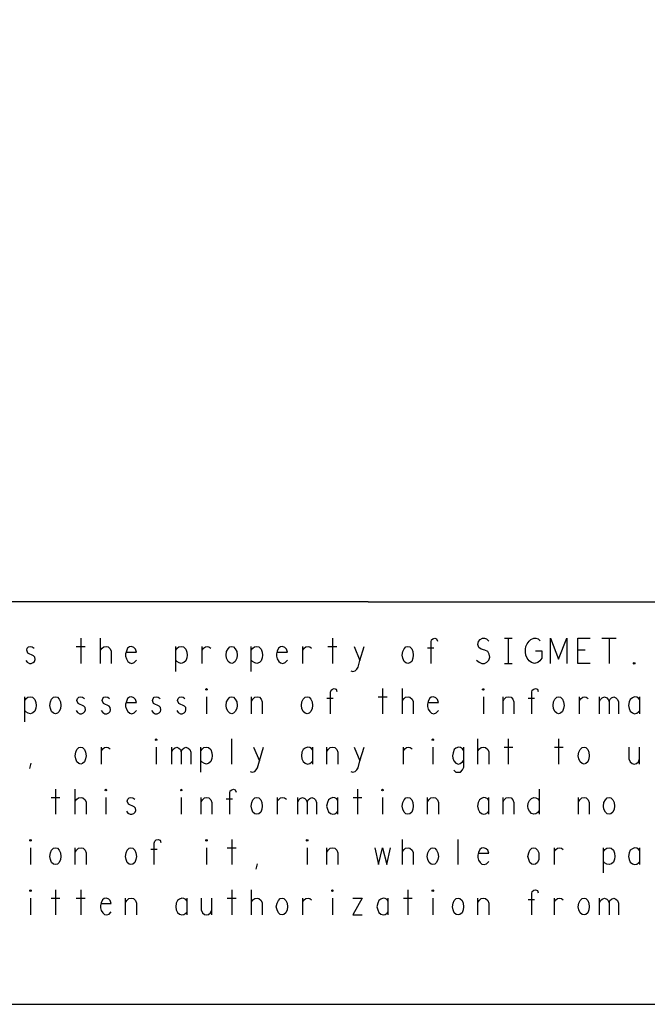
# Model space of a CAD drawing. Extents: x 17.9 to 50.9, y 20.7 to 41.7.
# Tile 9 of 14: x 43.3 to 45.8, y 20.7 to 24.6. Entities that reach past the tile are written whole.
import ezdxf

# ---------------------------------------------------------------- set-up
doc = ezdxf.new("R2010")
doc.units = 0
doc.layers.add('RVP8-IFD_E_bas', color=2, linetype='CONTINUOUS')

msp = doc.modelspace()

# ---------------------------------------------------------------- linework, layer by layer
at = {"layer": 'RVP8-IFD_E_bas'}
for points in [[(17.93, 20.735), (50.93, 20.735), (50.93, 41.735), (17.93, 41.735), (17.93, 20.735), (17.93, 20.735)], [(44.188, 22.09), (44.18, 22.092), (44.173, 22.098), (44.167, 22.11), (44.165, 22.123), (44.167, 22.137), (44.173, 22.148), (44.18, 22.155), (44.188, 22.157), (44.195, 22.155), (44.202, 22.148), (44.208, 22.137), (44.209, 22.123), (44.208, 22.11), (44.202, 22.098), (44.195, 22.092), (44.188, 22.09)], [(44.888, 22.09), (44.88, 22.092), (44.873, 22.098), (44.868, 22.11), (44.865, 22.123), (44.868, 22.137), (44.873, 22.148), (44.88, 22.155), (44.888, 22.157), (44.895, 22.155), (44.903, 22.148), (44.908, 22.137), (44.909, 22.123), (44.908, 22.11), (44.903, 22.098), (44.895, 22.092), (44.888, 22.09)], [(45.787, 22.087), (45.785, 22.088), (45.785, 22.092), (45.787, 22.093), (45.79, 22.092), (45.79, 22.088), (45.787, 22.087)], [(43.487, 21.89), (43.48, 21.892), (43.472, 21.898), (43.467, 21.91), (43.465, 21.923), (43.467, 21.937), (43.472, 21.948), (43.48, 21.955), (43.487, 21.957), (43.495, 21.955), (43.502, 21.948), (43.507, 21.937), (43.509, 21.923), (43.507, 21.91), (43.502, 21.898), (43.495, 21.892), (43.487, 21.89)], [(44.088, 21.983), (44.085, 21.985), (44.085, 21.988), (44.088, 21.99), (44.09, 21.988), (44.09, 21.985), (44.088, 21.983)], [(44.188, 21.89), (44.18, 21.892), (44.173, 21.898), (44.167, 21.91), (44.165, 21.923), (44.167, 21.937), (44.173, 21.948), (44.18, 21.955), (44.188, 21.957), (44.195, 21.955), (44.202, 21.948), (44.208, 21.937), (44.209, 21.923), (44.208, 21.91), (44.202, 21.898), (44.195, 21.892), (44.188, 21.89)], [(44.487, 21.89), (44.48, 21.892), (44.472, 21.898), (44.467, 21.91), (44.465, 21.923), (44.467, 21.937), (44.472, 21.948), (44.48, 21.955), (44.487, 21.957), (44.495, 21.955), (44.502, 21.948), (44.507, 21.937), (44.509, 21.923), (44.507, 21.91), (44.502, 21.898), (44.495, 21.892), (44.487, 21.89)], [(45.188, 21.983), (45.185, 21.985), (45.185, 21.988), (45.188, 21.99), (45.19, 21.988), (45.19, 21.985), (45.188, 21.983)], [(45.487, 21.89), (45.48, 21.892), (45.472, 21.898), (45.467, 21.91), (45.465, 21.923), (45.467, 21.937), (45.472, 21.948), (45.48, 21.955), (45.487, 21.957), (45.495, 21.955), (45.502, 21.948), (45.507, 21.937), (45.509, 21.923), (45.507, 21.91), (45.502, 21.898), (45.495, 21.892), (45.487, 21.89)], [(43.588, 21.69), (43.58, 21.692), (43.572, 21.698), (43.568, 21.71), (43.565, 21.723), (43.568, 21.737), (43.572, 21.748), (43.58, 21.755), (43.588, 21.757), (43.595, 21.755), (43.603, 21.748), (43.607, 21.737), (43.609, 21.723), (43.607, 21.71), (43.603, 21.698), (43.595, 21.692), (43.588, 21.69)], [(43.888, 21.783), (43.885, 21.785), (43.885, 21.788), (43.888, 21.79), (43.89, 21.788), (43.89, 21.785), (43.888, 21.783)], [(44.987, 21.783), (44.985, 21.785), (44.985, 21.788), (44.987, 21.79), (44.99, 21.788), (44.99, 21.785), (44.987, 21.783)], [(45.588, 21.69), (45.58, 21.692), (45.572, 21.698), (45.568, 21.71), (45.565, 21.723), (45.568, 21.737), (45.572, 21.748), (45.58, 21.755), (45.588, 21.757), (45.595, 21.755), (45.603, 21.748), (45.607, 21.737), (45.609, 21.723), (45.607, 21.71), (45.603, 21.698), (45.595, 21.692), (45.588, 21.69)], [(43.688, 21.583), (43.685, 21.585), (43.685, 21.588), (43.688, 21.59), (43.69, 21.588), (43.69, 21.585), (43.688, 21.583)], [(43.987, 21.583), (43.985, 21.585), (43.985, 21.588), (43.987, 21.59), (43.99, 21.588), (43.99, 21.585), (43.987, 21.583)], [(44.787, 21.583), (44.785, 21.585), (44.785, 21.588), (44.787, 21.59), (44.79, 21.588), (44.79, 21.585), (44.787, 21.583)], [(44.287, 21.49), (44.28, 21.492), (44.272, 21.498), (44.268, 21.51), (44.265, 21.523), (44.268, 21.537), (44.272, 21.548), (44.28, 21.555), (44.287, 21.557), (44.295, 21.555), (44.303, 21.548), (44.307, 21.537), (44.309, 21.523), (44.307, 21.51), (44.303, 21.498), (44.295, 21.492), (44.287, 21.49)], [(44.888, 21.49), (44.88, 21.492), (44.873, 21.498), (44.868, 21.51), (44.865, 21.523), (44.868, 21.537), (44.873, 21.548), (44.88, 21.555), (44.888, 21.557), (44.895, 21.555), (44.903, 21.548), (44.908, 21.537), (44.909, 21.523), (44.908, 21.51), (44.903, 21.498), (44.895, 21.492), (44.888, 21.49)], [(45.688, 21.49), (45.68, 21.492), (45.673, 21.498), (45.667, 21.51), (45.665, 21.523), (45.667, 21.537), (45.673, 21.548), (45.68, 21.555), (45.688, 21.557), (45.695, 21.555), (45.702, 21.548), (45.708, 21.537), (45.709, 21.523), (45.708, 21.51), (45.702, 21.498), (45.695, 21.492), (45.688, 21.49)], [(43.388, 21.383), (43.385, 21.385), (43.385, 21.388), (43.388, 21.39), (43.39, 21.388), (43.39, 21.385), (43.388, 21.383)], [(44.088, 21.383), (44.085, 21.385), (44.085, 21.388), (44.088, 21.39), (44.09, 21.388), (44.09, 21.385), (44.088, 21.383)], [(44.487, 21.383), (44.485, 21.385), (44.485, 21.388), (44.487, 21.39), (44.49, 21.388), (44.49, 21.385), (44.487, 21.383)], [(43.487, 21.29), (43.48, 21.292), (43.472, 21.298), (43.467, 21.31), (43.465, 21.323), (43.467, 21.337), (43.472, 21.348), (43.48, 21.355), (43.487, 21.357), (43.495, 21.355), (43.502, 21.348), (43.507, 21.337), (43.509, 21.323), (43.507, 21.31), (43.502, 21.298), (43.495, 21.292), (43.487, 21.29)], [(43.787, 21.29), (43.78, 21.292), (43.772, 21.298), (43.768, 21.31), (43.765, 21.323), (43.768, 21.337), (43.772, 21.348), (43.78, 21.355), (43.787, 21.357), (43.795, 21.355), (43.803, 21.348), (43.807, 21.337), (43.809, 21.323), (43.807, 21.31), (43.803, 21.298), (43.795, 21.292), (43.787, 21.29)], [(44.987, 21.29), (44.98, 21.292), (44.972, 21.298), (44.967, 21.31), (44.965, 21.323), (44.967, 21.337), (44.972, 21.348), (44.98, 21.355), (44.987, 21.357), (44.995, 21.355), (45.002, 21.348), (45.007, 21.337), (45.009, 21.323), (45.007, 21.31), (45.002, 21.298), (44.995, 21.292), (44.987, 21.29)], [(45.388, 21.29), (45.38, 21.292), (45.373, 21.298), (45.368, 21.31), (45.365, 21.323), (45.368, 21.337), (45.373, 21.348), (45.38, 21.355), (45.388, 21.357), (45.395, 21.355), (45.403, 21.348), (45.408, 21.337), (45.409, 21.323), (45.408, 21.31), (45.403, 21.298), (45.395, 21.292), (45.388, 21.29)], [(43.388, 21.183), (43.385, 21.185), (43.385, 21.188), (43.388, 21.19), (43.39, 21.188), (43.39, 21.185), (43.388, 21.183)], [(44.588, 21.183), (44.585, 21.185), (44.585, 21.188), (44.588, 21.19), (44.59, 21.188), (44.59, 21.185), (44.588, 21.183)], [(44.987, 21.183), (44.985, 21.185), (44.985, 21.188), (44.987, 21.19), (44.99, 21.188), (44.99, 21.185), (44.987, 21.183)], [(44.388, 21.09), (44.38, 21.092), (44.373, 21.098), (44.368, 21.11), (44.365, 21.123), (44.368, 21.137), (44.373, 21.148), (44.38, 21.155), (44.388, 21.157), (44.395, 21.155), (44.403, 21.148), (44.408, 21.137), (44.409, 21.123), (44.408, 21.11), (44.403, 21.098), (44.395, 21.092), (44.388, 21.09)], [(45.088, 21.09), (45.08, 21.092), (45.072, 21.098), (45.068, 21.11), (45.065, 21.123), (45.068, 21.137), (45.072, 21.148), (45.08, 21.155), (45.088, 21.157), (45.095, 21.155), (45.103, 21.148), (45.107, 21.137), (45.109, 21.123), (45.107, 21.11), (45.103, 21.098), (45.095, 21.092), (45.088, 21.09)], [(45.588, 21.09), (45.58, 21.092), (45.572, 21.098), (45.568, 21.11), (45.565, 21.123), (45.568, 21.137), (45.572, 21.148), (45.58, 21.155), (45.588, 21.157), (45.595, 21.155), (45.603, 21.148), (45.607, 21.137), (45.609, 21.123), (45.607, 21.11), (45.603, 21.098), (45.595, 21.092), (45.588, 21.09)]]:
    msp.add_lwpolyline(points, close=True, dxfattribs=at)
for points in [[(44.73, 22.335), (40.93, 22.335), (40.93, 20.735)], [(44.73, 22.335), (50.93, 22.335)], [(43.588, 22.19), (43.588, 22.09)], [(43.666, 22.09), (43.666, 22.19)], [(44.588, 22.19), (44.588, 22.09)], [(44.98, 22.09), (44.98, 22.175), (44.982, 22.183), (44.987, 22.188), (44.995, 22.19), (45.002, 22.187), (45.006, 22.178)], [(45.161, 22.103), (45.171, 22.095), (45.182, 22.09), (45.193, 22.09), (45.202, 22.095), (45.21, 22.103), (45.214, 22.115), (45.211, 22.127), (45.205, 22.137), (45.194, 22.143), (45.179, 22.147), (45.17, 22.153), (45.166, 22.165), (45.169, 22.177), (45.175, 22.185), (45.184, 22.19), (45.193, 22.19), (45.201, 22.187), (45.209, 22.178)], [(45.272, 22.19), (45.303, 22.19)], [(45.287, 22.19), (45.287, 22.09)], [(45.395, 22.14), (45.42, 22.14), (45.42, 22.11), (45.412, 22.1), (45.404, 22.093), (45.391, 22.09), (45.379, 22.093), (45.37, 22.1), (45.362, 22.11), (45.357, 22.122), (45.355, 22.135), (45.355, 22.147), (45.357, 22.157), (45.362, 22.168), (45.37, 22.178), (45.377, 22.185), (45.388, 22.19), (45.396, 22.19), (45.406, 22.187), (45.414, 22.18)], [(45.455, 22.09), (45.455, 22.19), (45.487, 22.107), (45.52, 22.19), (45.52, 22.09)], [(45.612, 22.09), (45.563, 22.09), (45.563, 22.19), (45.612, 22.19)], [(45.659, 22.19), (45.716, 22.19)], [(45.688, 22.19), (45.688, 22.09)], [(43.369, 22.102), (43.375, 22.095), (43.384, 22.09), (43.391, 22.09), (43.399, 22.093), (43.404, 22.098), (43.406, 22.105), (43.405, 22.115), (43.4, 22.12), (43.377, 22.13), (43.373, 22.142), (43.375, 22.15), (43.38, 22.155), (43.388, 22.157), (43.395, 22.155), (43.403, 22.15)], [(43.57, 22.157), (43.605, 22.157)], [(43.666, 22.142), (43.673, 22.15), (43.679, 22.155), (43.689, 22.157), (43.696, 22.155), (43.705, 22.148), (43.709, 22.138), (43.709, 22.09)], [(43.769, 22.135), (43.809, 22.135), (43.805, 22.147), (43.799, 22.153), (43.79, 22.157), (43.781, 22.155), (43.774, 22.15), (43.769, 22.138), (43.766, 22.128), (43.766, 22.118), (43.769, 22.108), (43.775, 22.098), (43.783, 22.092), (43.791, 22.09), (43.8, 22.093), (43.809, 22.103)], [(43.965, 22.057), (43.965, 22.157)], [(43.965, 22.142), (43.971, 22.15), (43.978, 22.155), (43.987, 22.157), (43.996, 22.155), (44.005, 22.147), (44.009, 22.135), (44.01, 22.123), (44.009, 22.112), (44.005, 22.1), (43.998, 22.093), (43.987, 22.09), (43.979, 22.092), (43.97, 22.097), (43.965, 22.103)], [(44.07, 22.09), (44.07, 22.157)], [(44.07, 22.143), (44.076, 22.15), (44.083, 22.155), (44.091, 22.157), (44.097, 22.155), (44.105, 22.15)], [(44.265, 22.057), (44.265, 22.157)], [(44.265, 22.142), (44.271, 22.15), (44.278, 22.155), (44.287, 22.157), (44.296, 22.155), (44.305, 22.147), (44.309, 22.135), (44.31, 22.123), (44.309, 22.112), (44.305, 22.1), (44.298, 22.093), (44.287, 22.09), (44.279, 22.092), (44.27, 22.097), (44.265, 22.103)], [(44.369, 22.135), (44.409, 22.135), (44.405, 22.147), (44.399, 22.153), (44.39, 22.157), (44.381, 22.155), (44.374, 22.15), (44.369, 22.138), (44.366, 22.128), (44.366, 22.118), (44.369, 22.108), (44.375, 22.098), (44.382, 22.092), (44.391, 22.09), (44.4, 22.093), (44.409, 22.103)], [(44.47, 22.09), (44.47, 22.157)], [(44.47, 22.143), (44.476, 22.15), (44.482, 22.155), (44.491, 22.157), (44.498, 22.155), (44.505, 22.15)], [(44.57, 22.157), (44.605, 22.157)], [(44.661, 22.06), (44.669, 22.057), (44.679, 22.06), (44.685, 22.067), (44.69, 22.075), (44.697, 22.102), (44.714, 22.157)], [(44.674, 22.157), (44.697, 22.102)], [(44.991, 22.15), (44.966, 22.15)], [(45.592, 22.142), (45.563, 22.142)], [(45.272, 22.09), (45.303, 22.09)], [(43.365, 21.857), (43.365, 21.957)], [(43.365, 21.942), (43.371, 21.95), (43.377, 21.955), (43.388, 21.957), (43.396, 21.955), (43.405, 21.947), (43.409, 21.935), (43.41, 21.923), (43.409, 21.912), (43.405, 21.9), (43.397, 21.893), (43.388, 21.89), (43.379, 21.892), (43.37, 21.897), (43.365, 21.903)], [(43.569, 21.902), (43.575, 21.895), (43.584, 21.89), (43.591, 21.89), (43.599, 21.893), (43.604, 21.898), (43.606, 21.905), (43.605, 21.915), (43.6, 21.92), (43.577, 21.93), (43.572, 21.942), (43.575, 21.95), (43.58, 21.955), (43.588, 21.957), (43.595, 21.955), (43.603, 21.95)], [(43.669, 21.902), (43.675, 21.895), (43.684, 21.89), (43.691, 21.89), (43.699, 21.893), (43.704, 21.898), (43.706, 21.905), (43.705, 21.915), (43.7, 21.92), (43.678, 21.93), (43.673, 21.942), (43.675, 21.95), (43.68, 21.955), (43.688, 21.957), (43.695, 21.955), (43.702, 21.95)], [(43.769, 21.935), (43.809, 21.935), (43.805, 21.947), (43.799, 21.953), (43.79, 21.957), (43.781, 21.955), (43.774, 21.95), (43.769, 21.938), (43.766, 21.928), (43.766, 21.918), (43.769, 21.908), (43.775, 21.898), (43.783, 21.892), (43.791, 21.89), (43.8, 21.893), (43.809, 21.903)], [(43.869, 21.902), (43.875, 21.895), (43.884, 21.89), (43.891, 21.89), (43.899, 21.893), (43.904, 21.898), (43.906, 21.905), (43.905, 21.915), (43.9, 21.92), (43.877, 21.93), (43.873, 21.942), (43.875, 21.95), (43.88, 21.955), (43.888, 21.957), (43.895, 21.955), (43.903, 21.95)], [(43.969, 21.902), (43.975, 21.895), (43.984, 21.89), (43.991, 21.89), (43.999, 21.893), (44.004, 21.898), (44.006, 21.905), (44.005, 21.915), (44, 21.92), (43.978, 21.93), (43.972, 21.942), (43.975, 21.95), (43.98, 21.955), (43.987, 21.957), (43.995, 21.955), (44.002, 21.95)], [(44.088, 21.957), (44.088, 21.89)], [(44.266, 21.89), (44.266, 21.957)], [(44.266, 21.94), (44.271, 21.948), (44.279, 21.955), (44.289, 21.957), (44.298, 21.955), (44.305, 21.948), (44.309, 21.937), (44.309, 21.89)], [(44.58, 21.89), (44.58, 21.975), (44.583, 21.983), (44.588, 21.988), (44.595, 21.99), (44.603, 21.987), (44.606, 21.978)], [(44.77, 21.957), (44.805, 21.957)], [(44.787, 21.99), (44.787, 21.89)], [(44.866, 21.89), (44.866, 21.99)], [(44.866, 21.942), (44.873, 21.95), (44.879, 21.955), (44.889, 21.957), (44.896, 21.955), (44.905, 21.948), (44.909, 21.938), (44.909, 21.89)], [(44.969, 21.935), (45.009, 21.935), (45.005, 21.947), (44.999, 21.953), (44.99, 21.957), (44.981, 21.955), (44.974, 21.95), (44.969, 21.938), (44.966, 21.928), (44.966, 21.918), (44.969, 21.908), (44.975, 21.898), (44.982, 21.892), (44.991, 21.89), (45, 21.893), (45.009, 21.903)], [(45.188, 21.957), (45.188, 21.89)], [(45.266, 21.89), (45.266, 21.957)], [(45.266, 21.94), (45.271, 21.948), (45.279, 21.955), (45.289, 21.957), (45.298, 21.955), (45.305, 21.948), (45.309, 21.937), (45.309, 21.89)], [(45.38, 21.89), (45.38, 21.975), (45.382, 21.983), (45.388, 21.988), (45.395, 21.99), (45.403, 21.987), (45.406, 21.978)], [(45.57, 21.89), (45.57, 21.957)], [(45.57, 21.943), (45.576, 21.95), (45.583, 21.955), (45.591, 21.957), (45.597, 21.955), (45.605, 21.95)], [(45.65, 21.89), (45.65, 21.957)], [(45.65, 21.938), (45.654, 21.947), (45.66, 21.953), (45.669, 21.957), (45.678, 21.953), (45.684, 21.947), (45.688, 21.938), (45.688, 21.89)], [(45.688, 21.938), (45.691, 21.947), (45.697, 21.953), (45.706, 21.957), (45.715, 21.953), (45.721, 21.947), (45.725, 21.937), (45.725, 21.89)], [(45.81, 21.945), (45.805, 21.952), (45.798, 21.955), (45.789, 21.957), (45.78, 21.953), (45.772, 21.947), (45.768, 21.937), (45.765, 21.923), (45.768, 21.91), (45.772, 21.9), (45.78, 21.893), (45.789, 21.89), (45.798, 21.892), (45.805, 21.897), (45.81, 21.903)], [(45.81, 21.89), (45.81, 21.957)], [(44.591, 21.95), (44.566, 21.95)], [(45.391, 21.95), (45.366, 21.95)], [(43.67, 21.69), (43.67, 21.757)], [(43.67, 21.743), (43.676, 21.75), (43.682, 21.755), (43.691, 21.757), (43.697, 21.755), (43.705, 21.75)], [(43.888, 21.757), (43.888, 21.69)], [(43.95, 21.69), (43.95, 21.757)], [(43.95, 21.738), (43.954, 21.747), (43.96, 21.753), (43.969, 21.757), (43.978, 21.753), (43.984, 21.747), (43.987, 21.738), (43.987, 21.69)], [(43.987, 21.738), (43.991, 21.747), (43.998, 21.753), (44.006, 21.757), (44.015, 21.753), (44.021, 21.747), (44.025, 21.737), (44.025, 21.69)], [(44.065, 21.657), (44.065, 21.757)], [(44.065, 21.742), (44.071, 21.75), (44.077, 21.755), (44.088, 21.757), (44.096, 21.755), (44.105, 21.747), (44.109, 21.735), (44.11, 21.723), (44.109, 21.712), (44.105, 21.7), (44.097, 21.693), (44.088, 21.69), (44.079, 21.692), (44.07, 21.697), (44.065, 21.703)], [(44.188, 21.69), (44.188, 21.79)], [(44.261, 21.66), (44.269, 21.657), (44.279, 21.66), (44.285, 21.667), (44.29, 21.675), (44.298, 21.702), (44.314, 21.757)], [(44.274, 21.757), (44.298, 21.702)], [(44.51, 21.745), (44.505, 21.752), (44.498, 21.755), (44.489, 21.757), (44.48, 21.753), (44.472, 21.747), (44.467, 21.737), (44.465, 21.723), (44.467, 21.71), (44.472, 21.7), (44.48, 21.693), (44.489, 21.69), (44.498, 21.692), (44.505, 21.697), (44.51, 21.703)], [(44.51, 21.69), (44.51, 21.757)], [(44.566, 21.69), (44.566, 21.757)], [(44.566, 21.74), (44.571, 21.748), (44.579, 21.755), (44.589, 21.757), (44.597, 21.755), (44.605, 21.748), (44.609, 21.737), (44.609, 21.69)], [(44.661, 21.66), (44.669, 21.657), (44.679, 21.66), (44.685, 21.667), (44.69, 21.675), (44.697, 21.702), (44.714, 21.757)], [(44.674, 21.757), (44.697, 21.702)], [(44.87, 21.69), (44.87, 21.757)], [(44.87, 21.743), (44.876, 21.75), (44.882, 21.755), (44.891, 21.757), (44.897, 21.755), (44.905, 21.75)], [(44.987, 21.757), (44.987, 21.69)], [(45.11, 21.743), (45.105, 21.75), (45.097, 21.755), (45.089, 21.757), (45.079, 21.753), (45.072, 21.747), (45.068, 21.735), (45.065, 21.723), (45.066, 21.713), (45.071, 21.702), (45.079, 21.693), (45.089, 21.69), (45.096, 21.692), (45.105, 21.698), (45.11, 21.705)], [(45.07, 21.665), (45.079, 21.658), (45.089, 21.657), (45.097, 21.658), (45.105, 21.667), (45.11, 21.678), (45.11, 21.757)], [(45.166, 21.69), (45.166, 21.79)], [(45.166, 21.742), (45.173, 21.75), (45.179, 21.755), (45.189, 21.757), (45.196, 21.755), (45.205, 21.748), (45.209, 21.738), (45.209, 21.69)], [(45.27, 21.757), (45.305, 21.757)], [(45.287, 21.79), (45.287, 21.69)], [(45.47, 21.757), (45.505, 21.757)], [(45.487, 21.79), (45.487, 21.69)], [(45.766, 21.757), (45.766, 21.71), (45.771, 21.698), (45.779, 21.692), (45.787, 21.69), (45.796, 21.692), (45.804, 21.698), (45.809, 21.71)], [(45.809, 21.69), (45.809, 21.757)], [(43.385, 21.672), (43.39, 21.693)], [(43.487, 21.59), (43.487, 21.49)], [(43.566, 21.49), (43.566, 21.59)], [(44.18, 21.49), (44.18, 21.575), (44.182, 21.583), (44.188, 21.588), (44.195, 21.59), (44.202, 21.587), (44.206, 21.578)], [(44.688, 21.59), (44.688, 21.49)], [(45.41, 21.59), (45.41, 21.49)], [(43.47, 21.557), (43.505, 21.557)], [(43.566, 21.542), (43.572, 21.55), (43.579, 21.555), (43.589, 21.557), (43.596, 21.555), (43.605, 21.548), (43.609, 21.538), (43.609, 21.49)], [(43.688, 21.557), (43.688, 21.49)], [(43.769, 21.502), (43.775, 21.495), (43.784, 21.49), (43.791, 21.49), (43.799, 21.493), (43.804, 21.498), (43.806, 21.505), (43.805, 21.515), (43.8, 21.52), (43.778, 21.53), (43.772, 21.542), (43.775, 21.55), (43.78, 21.555), (43.787, 21.557), (43.795, 21.555), (43.803, 21.55)], [(43.987, 21.557), (43.987, 21.49)], [(44.066, 21.49), (44.066, 21.557)], [(44.066, 21.54), (44.071, 21.548), (44.079, 21.555), (44.089, 21.557), (44.097, 21.555), (44.105, 21.548), (44.109, 21.537), (44.109, 21.49)], [(44.191, 21.55), (44.166, 21.55)], [(44.37, 21.49), (44.37, 21.557)], [(44.37, 21.543), (44.376, 21.55), (44.382, 21.555), (44.391, 21.557), (44.397, 21.555), (44.405, 21.55)], [(44.45, 21.49), (44.45, 21.557)], [(44.45, 21.538), (44.454, 21.547), (44.46, 21.553), (44.469, 21.557), (44.478, 21.553), (44.484, 21.547), (44.487, 21.538), (44.487, 21.49)], [(44.487, 21.538), (44.491, 21.547), (44.498, 21.553), (44.506, 21.557), (44.515, 21.553), (44.521, 21.547), (44.525, 21.537), (44.525, 21.49)], [(44.61, 21.545), (44.605, 21.552), (44.597, 21.555), (44.589, 21.557), (44.58, 21.553), (44.572, 21.547), (44.568, 21.537), (44.565, 21.523), (44.568, 21.51), (44.572, 21.5), (44.58, 21.493), (44.589, 21.49), (44.597, 21.492), (44.605, 21.497), (44.61, 21.503)], [(44.61, 21.49), (44.61, 21.557)], [(44.67, 21.557), (44.705, 21.557)], [(44.787, 21.557), (44.787, 21.49)], [(44.966, 21.49), (44.966, 21.557)], [(44.966, 21.54), (44.971, 21.548), (44.979, 21.555), (44.989, 21.557), (44.998, 21.555), (45.005, 21.548), (45.009, 21.537), (45.009, 21.49)], [(45.21, 21.545), (45.205, 21.552), (45.197, 21.555), (45.189, 21.557), (45.18, 21.553), (45.173, 21.547), (45.167, 21.537), (45.165, 21.523), (45.167, 21.51), (45.173, 21.5), (45.18, 21.493), (45.189, 21.49), (45.197, 21.492), (45.205, 21.497), (45.21, 21.503)], [(45.21, 21.49), (45.21, 21.557)], [(45.266, 21.49), (45.266, 21.557)], [(45.266, 21.54), (45.271, 21.548), (45.279, 21.555), (45.289, 21.557), (45.298, 21.555), (45.305, 21.548), (45.309, 21.537), (45.309, 21.49)], [(45.41, 21.505), (45.405, 21.497), (45.397, 21.492), (45.389, 21.49), (45.379, 21.493), (45.371, 21.502), (45.366, 21.512), (45.365, 21.523), (45.366, 21.535), (45.371, 21.545), (45.379, 21.553), (45.389, 21.557), (45.397, 21.555), (45.404, 21.552), (45.41, 21.545)], [(45.566, 21.49), (45.566, 21.557)], [(45.566, 21.54), (45.571, 21.548), (45.579, 21.555), (45.589, 21.557), (45.597, 21.555), (45.605, 21.548), (45.609, 21.537), (45.609, 21.49)], [(43.88, 21.29), (43.88, 21.375), (43.882, 21.383), (43.888, 21.388), (43.895, 21.39), (43.903, 21.387), (43.906, 21.378)], [(44.188, 21.39), (44.188, 21.29)], [(44.866, 21.29), (44.866, 21.39)], [(45.088, 21.29), (45.088, 21.39)], [(43.388, 21.357), (43.388, 21.29)], [(43.566, 21.29), (43.566, 21.357)], [(43.566, 21.34), (43.571, 21.348), (43.579, 21.355), (43.589, 21.357), (43.597, 21.355), (43.605, 21.348), (43.609, 21.337), (43.609, 21.29)], [(43.891, 21.35), (43.866, 21.35)], [(44.088, 21.357), (44.088, 21.29)], [(44.17, 21.357), (44.205, 21.357)], [(44.487, 21.357), (44.487, 21.29)], [(44.566, 21.29), (44.566, 21.357)], [(44.566, 21.34), (44.571, 21.348), (44.579, 21.355), (44.589, 21.357), (44.597, 21.355), (44.605, 21.348), (44.609, 21.337), (44.609, 21.29)], [(44.756, 21.357), (44.771, 21.29), (44.787, 21.357), (44.804, 21.29), (44.819, 21.357)], [(44.866, 21.342), (44.873, 21.35), (44.879, 21.355), (44.889, 21.357), (44.896, 21.355), (44.905, 21.348), (44.909, 21.338), (44.909, 21.29)], [(45.169, 21.335), (45.209, 21.335), (45.205, 21.347), (45.199, 21.353), (45.19, 21.357), (45.181, 21.355), (45.174, 21.35), (45.169, 21.338), (45.166, 21.328), (45.166, 21.318), (45.169, 21.308), (45.175, 21.298), (45.182, 21.292), (45.191, 21.29), (45.2, 21.293), (45.209, 21.303)], [(45.47, 21.29), (45.47, 21.357)], [(45.47, 21.343), (45.476, 21.35), (45.482, 21.355), (45.491, 21.357), (45.498, 21.355), (45.505, 21.35)], [(45.665, 21.257), (45.665, 21.357)], [(45.665, 21.342), (45.671, 21.35), (45.678, 21.355), (45.688, 21.357), (45.696, 21.355), (45.705, 21.347), (45.709, 21.335), (45.71, 21.323), (45.709, 21.312), (45.705, 21.3), (45.697, 21.293), (45.688, 21.29), (45.679, 21.292), (45.67, 21.297), (45.665, 21.303)], [(45.81, 21.345), (45.805, 21.352), (45.798, 21.355), (45.789, 21.357), (45.78, 21.353), (45.772, 21.347), (45.768, 21.337), (45.765, 21.323), (45.768, 21.31), (45.772, 21.3), (45.78, 21.293), (45.789, 21.29), (45.798, 21.292), (45.805, 21.297), (45.81, 21.303)], [(45.81, 21.29), (45.81, 21.357)], [(44.285, 21.272), (44.29, 21.293)], [(43.487, 21.19), (43.487, 21.09)], [(43.588, 21.19), (43.588, 21.09)], [(44.188, 21.19), (44.188, 21.09)], [(44.266, 21.09), (44.266, 21.19)], [(44.888, 21.19), (44.888, 21.09)], [(45.38, 21.09), (45.38, 21.175), (45.382, 21.183), (45.388, 21.188), (45.395, 21.19), (45.403, 21.187), (45.406, 21.178)], [(43.388, 21.157), (43.388, 21.09)], [(43.47, 21.157), (43.505, 21.157)], [(43.57, 21.157), (43.605, 21.157)], [(43.669, 21.135), (43.709, 21.135), (43.705, 21.147), (43.699, 21.153), (43.69, 21.157), (43.681, 21.155), (43.674, 21.15), (43.669, 21.138), (43.666, 21.128), (43.666, 21.118), (43.669, 21.108), (43.675, 21.098), (43.682, 21.092), (43.691, 21.09), (43.7, 21.093), (43.709, 21.103)], [(43.766, 21.09), (43.766, 21.157)], [(43.766, 21.14), (43.771, 21.148), (43.779, 21.155), (43.789, 21.157), (43.798, 21.155), (43.805, 21.148), (43.809, 21.137), (43.809, 21.09)], [(44.01, 21.145), (44.005, 21.152), (43.998, 21.155), (43.989, 21.157), (43.98, 21.153), (43.972, 21.147), (43.967, 21.137), (43.965, 21.123), (43.967, 21.11), (43.972, 21.1), (43.98, 21.093), (43.989, 21.09), (43.998, 21.092), (44.005, 21.097), (44.01, 21.103)], [(44.01, 21.09), (44.01, 21.157)], [(44.066, 21.157), (44.066, 21.11), (44.071, 21.098), (44.079, 21.092), (44.088, 21.09), (44.096, 21.092), (44.104, 21.098), (44.109, 21.11)], [(44.109, 21.09), (44.109, 21.157)], [(44.17, 21.157), (44.205, 21.157)], [(44.266, 21.142), (44.272, 21.15), (44.279, 21.155), (44.289, 21.157), (44.296, 21.155), (44.305, 21.148), (44.309, 21.138), (44.309, 21.09)], [(44.47, 21.09), (44.47, 21.157)], [(44.47, 21.143), (44.476, 21.15), (44.482, 21.155), (44.491, 21.157), (44.498, 21.155), (44.505, 21.15)], [(44.588, 21.157), (44.588, 21.09)], [(44.669, 21.157), (44.706, 21.157), (44.669, 21.09), (44.706, 21.09)], [(44.81, 21.145), (44.805, 21.152), (44.798, 21.155), (44.789, 21.157), (44.78, 21.153), (44.772, 21.147), (44.768, 21.137), (44.765, 21.123), (44.768, 21.11), (44.772, 21.1), (44.78, 21.093), (44.789, 21.09), (44.798, 21.092), (44.805, 21.097), (44.81, 21.103)], [(44.81, 21.09), (44.81, 21.157)], [(44.87, 21.157), (44.905, 21.157)], [(44.987, 21.157), (44.987, 21.09)], [(45.166, 21.09), (45.166, 21.157)], [(45.166, 21.14), (45.171, 21.148), (45.179, 21.155), (45.189, 21.157), (45.197, 21.155), (45.205, 21.148), (45.209, 21.137), (45.209, 21.09)], [(45.391, 21.15), (45.366, 21.15)], [(45.47, 21.09), (45.47, 21.157)], [(45.47, 21.143), (45.476, 21.15), (45.482, 21.155), (45.491, 21.157), (45.498, 21.155), (45.505, 21.15)], [(45.65, 21.09), (45.65, 21.157)], [(45.65, 21.138), (45.654, 21.147), (45.66, 21.153), (45.669, 21.157), (45.678, 21.153), (45.684, 21.147), (45.688, 21.138), (45.688, 21.09)], [(45.688, 21.138), (45.691, 21.147), (45.697, 21.153), (45.706, 21.157), (45.715, 21.153), (45.721, 21.147), (45.725, 21.137), (45.725, 21.09)]]:
    msp.add_lwpolyline(points, dxfattribs=at)

doc.saveas('drawing.dxf')
